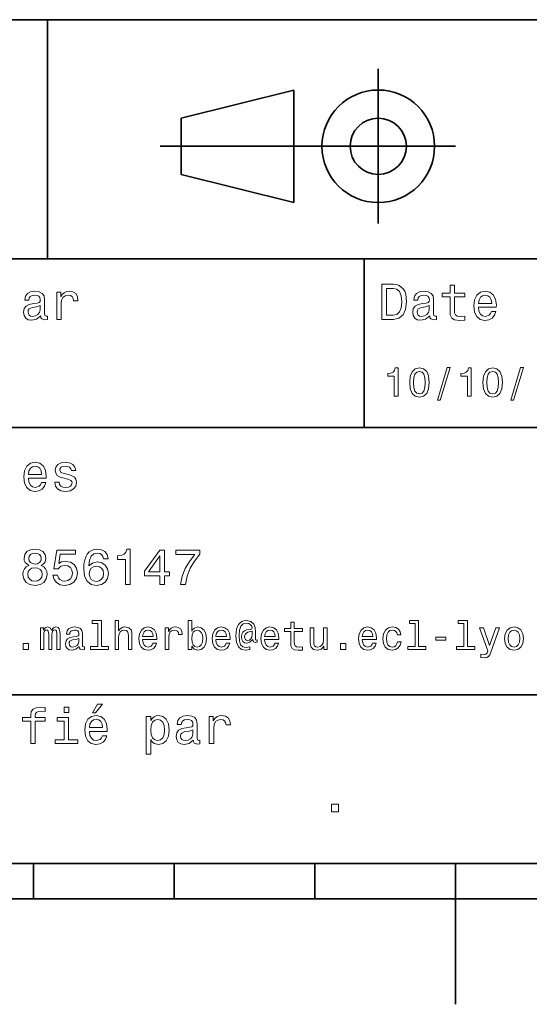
# Model space of a CAD drawing. Extents: x 0 to 296, y 0 to 210.
# Tile 3 of 8: x 118 to 154, y 0 to 70. Entities that reach past the tile are written whole.
import ezdxf

# ---------------------------------------------------------------- set-up
doc = ezdxf.new("R2010")
doc.units = 0

msp = doc.modelspace()

# ---------------------------------------------------------------- linework, layer by layer
at = {"color": 7, "lineweight": 35}
for p, q in [((97, 70), (287, 70)), ((127.5, 61), (148.5, 61)), ((97, 53), (162, 53)), ((97, 41), (162, 41)), ((97, 22), (162, 22)), ((10, 10), (287, 10)), ((97, 10), (287, 10)), ((98.5, 7.5), (198.5, 7.5))]:
    msp.add_line(p, q, dxfattribs=at)
at = {"color": 7, "lineweight": 35, "ltscale": 0.425}
msp.add_line((119.5, 53), (119.5, 70), dxfattribs=at)
at = {"color": 7, "lineweight": 35, "ltscale": 0.275}
msp.add_line((143, 55.5), (143, 66.5), dxfattribs=at)
at = {"color": 7, "lineweight": 35, "ltscale": 0.206155}
for p, q in [((129, 63), (137, 65)), ((137, 57), (129, 59))]:
    msp.add_line(p, q, dxfattribs=at)
at = {"color": 7, "lineweight": 35, "ltscale": 0.2}
msp.add_line((137, 65), (137, 57), dxfattribs=at)
at = {"color": 7, "lineweight": 35, "ltscale": 0.1}
msp.add_line((129, 59), (129, 63), dxfattribs=at)
at = {"color": 7, "lineweight": 35, "ltscale": 0.3}
msp.add_line((142, 41), (142, 53), dxfattribs=at)
at = {"color": 7, "lineweight": 35, "ltscale": 0.0625}
for p, q in [((118.5, 10), (118.5, 7.5)), ((128.5, 10), (128.5, 7.5)), ((138.5, 10), (138.5, 7.5))]:
    msp.add_line(p, q, dxfattribs=at)
at = {"color": 7, "lineweight": 35, "ltscale": 0.25}
msp.add_line((148.5, 10), (148.5, 0), dxfattribs=at)
at = {"color": 7, "lineweight": 13}
for points in [[(144.080688, 51.190563), (143.248566, 51.190563), (143.248566, 48.690563), (144.080688, 48.690563), (144.473343, 48.769814), (144.765137, 49.011169), (144.945251, 49.40382), (145.010086, 49.940563), (144.952454, 50.488113), (144.880402, 50.70425), (144.779541, 50.877163), (144.487747, 51.111313), (144.296829, 51.168949)], [(148.100861, 50.289986), (148.100861, 49.320965), (148.122482, 49.007565), (148.223343, 48.791428), (148.425079, 48.665348), (148.767288, 48.62212), (149.141937, 48.640129), (149.141937, 48.913906), (148.868149, 48.892292), (148.619598, 48.921112), (148.486313, 49.011169), (148.42868, 49.162464), (148.417862, 49.375), (148.417862, 50.289986), (149.141937, 50.289986), (149.141937, 50.560158), (148.417862, 50.560158), (148.417862, 51.125721), (148.100861, 51.125721), (148.100861, 50.560158), (147.553314, 50.560158), (147.553314, 50.289986)], [(119.005043, 48.942726), (119.005043, 48.931919), (119.023056, 48.809441), (119.077087, 48.722984), (119.304031, 48.654541), (119.480545, 48.683357), (119.480545, 48.928314), (119.4049, 48.917507), (119.304031, 48.96434), (119.286026, 49.108429), (119.286026, 50.109871), (119.242798, 50.365635), (119.116714, 50.54575), (118.896973, 50.65382), (118.587173, 50.693443), (118.284584, 50.650219), (118.061241, 50.52774), (117.920746, 50.336815), (117.873917, 50.084656), (117.873917, 50.063042), (118.158501, 50.063042), (118.183716, 50.21434), (118.26297, 50.322407), (118.392654, 50.387249), (118.57637, 50.412464), (118.752884, 50.394455), (118.878967, 50.34042), (118.954613, 50.246758), (118.979828, 50.117077), (118.965416, 49.965778), (118.907784, 49.890129), (118.763687, 49.854107), (118.493515, 49.825291), (118.183716, 49.760448), (117.963974, 49.645176), (117.834297, 49.465057), (117.79467, 49.19849), (117.830688, 48.960735), (117.942368, 48.784222), (118.122482, 48.67255), (118.37104, 48.632927), (118.706055, 48.708576)], [(120.143372, 48.690563), (120.460373, 48.690563), (120.460373, 49.796471), (120.492798, 50.063042), (120.590057, 50.253963), (120.748558, 50.369236), (120.961098, 50.408863), (121.119598, 50.383648), (121.238472, 50.3116), (121.310516, 50.189121), (121.335739, 50.023415), (121.656342, 50.023415), (121.613113, 50.315205), (121.49424, 50.524136), (121.296112, 50.650219), (121.02594, 50.693443), (120.842224, 50.664627), (120.683716, 50.592579), (120.543228, 50.4701), (120.431557, 50.304398), (120.431557, 50.625), (120.143372, 50.625)], [(144.055481, 50.891571), (144.329254, 50.837536), (144.516571, 50.671829), (144.628235, 50.376442), (144.664261, 49.940563), (144.624634, 49.519093), (144.51297, 49.223705), (144.322052, 49.047192), (144.055481, 48.989555), (143.583572, 48.989555), (143.583572, 50.891571)], [(146.656342, 48.942726), (146.656342, 48.931919), (146.674347, 48.809441), (146.728394, 48.722984), (146.955338, 48.654541), (147.131851, 48.683357), (147.131851, 48.928314), (147.056198, 48.917507), (146.955338, 48.96434), (146.937317, 49.108429), (146.937317, 50.109871), (146.894089, 50.365635), (146.768005, 50.54575), (146.548264, 50.65382), (146.23848, 50.693443), (145.935883, 50.650219), (145.71254, 50.52774), (145.572052, 50.336815), (145.525223, 50.084656), (145.525223, 50.063042), (145.809799, 50.063042), (145.835022, 50.21434), (145.914261, 50.322407), (146.043945, 50.387249), (146.227661, 50.412464), (146.404175, 50.394455), (146.530258, 50.34042), (146.605911, 50.246758), (146.631119, 50.117077), (146.616714, 49.965778), (146.559082, 49.890129), (146.414978, 49.854107), (146.144806, 49.825291), (145.835022, 49.760448), (145.61528, 49.645176), (145.485596, 49.465057), (145.445969, 49.19849), (145.481995, 48.960735), (145.593658, 48.784222), (145.773773, 48.67255), (146.022339, 48.632927), (146.357346, 48.708576)], [(150.121765, 49.565922), (151.389771, 49.565922), (151.393372, 49.713619), (151.335739, 50.127884), (151.177231, 50.437683), (150.925079, 50.625), (150.590057, 50.693443), (150.262253, 50.621399), (150.010086, 50.41967), (149.847977, 50.091862), (149.790344, 49.659584), (149.844376, 49.216499), (150.006485, 48.892292), (150.255051, 48.690563), (150.579254, 48.62212), (150.860229, 48.668949), (151.090775, 48.791428), (151.260086, 48.98595), (151.357346, 49.245319), (151.043945, 49.245319), (150.979111, 49.101227), (150.885452, 48.993156), (150.618881, 48.9067), (150.413544, 48.946327), (150.258652, 49.072407), (150.157776, 49.27774), (150.121765, 49.555115)], [(150.121765, 49.832493), (150.161377, 50.081055), (150.258652, 50.264771), (150.406342, 50.376442), (150.600861, 50.416069), (150.791794, 50.376442), (150.939484, 50.264771), (151.029541, 50.081055), (151.061966, 49.832493)], [(118.969025, 49.367798), (118.925797, 49.180477), (118.810516, 49.036385), (118.637611, 48.942726), (118.425072, 48.910305), (118.288185, 48.928314), (118.190926, 48.98595), (118.129684, 49.086815), (118.111671, 49.227306), (118.126083, 49.353386), (118.183716, 49.443443), (118.414268, 49.544312), (118.706055, 49.587536), (118.969025, 49.673992)], [(146.620316, 49.367798), (146.577087, 49.180477), (146.461823, 49.036385), (146.28891, 48.942726), (146.07637, 48.910305), (145.939484, 48.928314), (145.842224, 48.98595), (145.780975, 49.086815), (145.76297, 49.227306), (145.777374, 49.353386), (145.835022, 49.443443), (146.065567, 49.544312), (146.357346, 49.587536), (146.620316, 49.673992)], [(144.14122, 43.224785), (144.403458, 43.224785), (144.403458, 45.239193), (144.207504, 45.239193), (144.155624, 45.0634), (144.05188, 44.945248), (143.893372, 44.876083), (143.674362, 44.853027), (143.674362, 44.648415), (144.14122, 44.648415)], [(145.233429, 44.201729), (145.276657, 43.749279), (145.412109, 43.426514), (145.62825, 43.230549), (145.927963, 43.167149), (146.224792, 43.230549), (146.440933, 43.426514), (146.573486, 43.749279), (146.619598, 44.201729), (146.573486, 44.651299), (146.518738, 44.829971), (146.440933, 44.976948), (146.224792, 45.172913), (145.927963, 45.239193), (145.62825, 45.172913), (145.412109, 44.974064), (145.276657, 44.651299)], [(145.510086, 44.201729), (145.533142, 44.550434), (145.605194, 44.801155), (145.734879, 44.948128), (145.927963, 45), (146.118164, 44.948128), (146.247849, 44.801155), (146.319885, 44.550434), (146.342941, 44.201729), (146.319885, 43.850143), (146.247849, 43.599426), (146.118164, 43.45245), (145.927963, 43.403458), (145.734879, 43.45245), (145.605194, 43.599426), (145.533142, 43.850143)], [(147.213257, 42.956772), (147.412109, 42.956772), (148.109512, 45.279541), (147.907791, 45.279541)], [(149.345825, 43.224785), (149.608078, 43.224785), (149.608078, 45.239193), (149.412109, 45.239193), (149.360229, 45.0634), (149.256485, 44.945248), (149.097992, 44.876083), (148.878967, 44.853027), (148.878967, 44.648415), (149.345825, 44.648415)], [(150.438049, 44.201729), (150.481277, 43.749279), (150.616714, 43.426514), (150.832855, 43.230549), (151.132568, 43.167149), (151.429398, 43.230549), (151.645538, 43.426514), (151.778107, 43.749279), (151.824219, 44.201729), (151.778107, 44.651299), (151.723343, 44.829971), (151.645538, 44.976948), (151.429398, 45.172913), (151.132568, 45.239193), (150.832855, 45.172913), (150.616714, 44.974064), (150.481277, 44.651299)], [(150.714706, 44.201729), (150.737762, 44.550434), (150.809799, 44.801155), (150.939484, 44.948128), (151.132568, 45), (151.322769, 44.948128), (151.452454, 44.801155), (151.524506, 44.550434), (151.547562, 44.201729), (151.524506, 43.850143), (151.452454, 43.599426), (151.322769, 43.45245), (151.132568, 43.403458), (150.939484, 43.45245), (150.809799, 43.599426), (150.737762, 43.850143)], [(152.417877, 42.956772), (152.616714, 42.956772), (153.314133, 45.279541), (153.112396, 45.279541)], [(118.133286, 37.406338), (119.401299, 37.406338), (119.4049, 37.554035), (119.34726, 37.9683), (119.188766, 38.278099), (118.9366, 38.465416), (118.601585, 38.533859), (118.273773, 38.461815), (118.021614, 38.260086), (117.859512, 37.932278), (117.801872, 37.5), (117.855911, 37.056915), (118.018013, 36.732708), (118.266571, 36.530979), (118.590775, 36.462536), (118.871758, 36.509365), (119.10231, 36.631844), (119.271614, 36.826366), (119.368881, 37.085735), (119.055481, 37.085735), (118.990631, 36.941643), (118.896973, 36.833572), (118.630402, 36.747116), (118.425072, 36.786743), (118.270172, 36.912823), (118.169312, 37.118156), (118.133286, 37.395531)], [(120.971901, 37.658501), (120.66571, 37.730545), (120.438766, 37.8134), (120.363113, 37.982708), (120.384727, 38.101585), (120.460373, 38.188038), (120.582855, 38.242073), (120.759369, 38.263687), (120.92868, 38.242073), (121.061966, 38.177231), (121.148415, 38.079971), (121.184441, 37.950287), (121.49424, 37.950287), (121.49424, 37.957493), (121.440201, 38.191643), (121.292511, 38.375359), (121.061966, 38.490635), (120.759369, 38.533859), (120.453171, 38.490635), (120.229828, 38.371758), (120.08934, 38.195244), (120.046112, 37.971901), (120.078529, 37.755764), (120.179398, 37.604465), (120.3451, 37.496399), (120.586456, 37.42075), (120.939484, 37.334293), (121.155624, 37.244236), (121.213257, 37.172188), (121.234871, 37.064121), (121.202454, 36.930836), (121.115997, 36.829971), (120.97551, 36.765129), (120.788185, 36.743515), (120.590057, 36.765129), (120.445969, 36.840778), (120.348709, 36.963257), (120.309082, 37.132565), (120.002884, 37.132565), (120.053314, 36.844379), (120.201012, 36.635445), (120.435158, 36.509365), (120.759369, 36.462536), (121.097984, 36.509365), (121.346542, 36.635445), (121.497841, 36.837173), (121.551872, 37.100143), (121.512253, 37.327087), (121.400574, 37.481987), (121.216858, 37.582851)], [(118.133286, 37.672909), (118.172913, 37.921471), (118.270172, 38.105186), (118.41787, 38.216858), (118.612396, 38.256485), (118.803314, 38.216858), (118.951012, 38.105186), (119.041069, 37.921471), (119.073486, 37.672909)], [(118.1549, 31.197405), (117.971184, 31.09654), (117.8451, 30.956051), (117.765854, 30.779539), (117.740631, 30.567001), (117.798271, 30.246397), (117.963974, 29.997837), (118.234146, 29.839336), (118.601585, 29.778097), (118.965416, 29.839336), (119.235596, 29.997837), (119.401299, 30.246397), (119.46254, 30.567001), (119.433716, 30.779539), (119.35807, 30.956051), (119.228386, 31.09654), (119.048271, 31.197405), (119.192368, 31.283861), (119.293228, 31.402737), (119.354469, 31.546829), (119.376083, 31.723343), (119.318443, 31.979107), (119.167145, 32.184437), (118.922195, 32.317722), (118.601585, 32.368156), (118.277374, 32.317722), (118.032425, 32.184437), (117.877525, 31.979107), (117.823486, 31.723343), (117.841499, 31.546829), (117.90274, 31.402737)], [(119.876801, 30.502161), (119.956055, 30.206772), (120.132568, 29.976225), (120.391937, 29.832132), (120.723343, 29.778097), (121.087173, 29.842939), (121.371758, 30.019451), (121.551872, 30.300432), (121.620316, 30.660662), (121.559082, 30.995676), (121.386169, 31.258644), (121.115997, 31.427954), (120.766571, 31.489193), (120.496399, 31.445965), (120.287468, 31.327089), (120.388329, 32.000721), (121.483429, 32.000721), (121.483429, 32.296108), (120.146973, 32.296108), (119.948853, 30.970461), (120.23703, 30.970461), (120.445969, 31.139769), (120.71254, 31.201008), (120.943085, 31.161383), (121.119598, 31.046108), (121.23127, 30.869596), (121.270897, 30.642651), (121.23127, 30.415705), (121.115997, 30.239193), (120.939484, 30.127522), (120.71254, 30.087896), (120.521614, 30.113111), (120.373917, 30.195965), (120.265854, 30.325647), (120.211815, 30.502161)], [(123.803314, 31.676512), (123.734871, 31.9683), (123.57637, 32.184437), (123.331413, 32.321323), (123.014412, 32.368156), (122.80188, 32.342937), (122.618156, 32.274494), (122.456055, 32.162823), (122.319168, 32.004322), (122.211098, 31.806194), (122.131851, 31.56484), (122.081413, 31.280258), (122.067001, 30.959654), (122.124641, 30.448126), (122.301155, 30.077089), (122.585739, 29.853746), (122.974785, 29.778097), (123.324211, 29.842939), (123.590782, 30.012247), (123.763687, 30.278818), (123.824928, 30.617435), (123.763687, 30.959654), (123.597984, 31.222622), (123.342224, 31.388329), (123.025223, 31.445965), (122.682999, 31.373919), (122.427238, 31.168587), (122.48127, 31.56484), (122.596542, 31.849422), (122.773056, 32.01873), (123.018013, 32.076366), (123.198128, 32.04755), (123.335014, 31.971901), (123.425072, 31.845821), (123.471909, 31.676512)], [(125.042511, 29.850143), (125.370316, 29.850143), (125.370316, 32.368156), (125.125366, 32.368156), (125.060524, 32.148415), (124.93084, 32.000721), (124.732712, 31.914265), (124.458939, 31.885447), (124.458939, 31.629683), (125.042511, 31.629683)], [(127.474068, 29.850143), (127.798279, 29.850143), (127.798279, 30.46974), (128.154907, 30.46974), (128.154907, 30.757925), (127.798279, 30.757925), (127.798279, 32.296108), (127.470467, 32.296108), (126.375366, 30.786743), (126.375366, 30.46974), (127.474068, 30.46974)], [(128.943817, 29.850143), (129.307648, 29.850143), (129.426514, 30.444523), (129.635452, 30.999279), (129.930847, 31.514408), (130.316284, 31.997118), (130.316284, 32.296108), (128.601593, 32.296108), (128.601593, 31.9683), (129.970459, 31.9683), (129.574219, 31.481987), (129.275223, 30.974062), (129.066284, 30.433718)], [(118.16571, 31.694523), (118.194527, 31.853025), (118.280983, 31.975504), (118.41787, 32.051151), (118.601585, 32.079971), (118.7817, 32.051151), (118.918587, 31.975504), (119.005043, 31.853025), (119.03746, 31.694523), (119.005043, 31.532419), (118.918587, 31.40634), (118.7817, 31.323486), (118.601585, 31.298271), (118.41787, 31.327089), (118.280983, 31.40634), (118.194527, 31.532419)], [(126.677956, 30.757925), (127.474068, 31.878241), (127.474068, 30.757925)], [(118.086456, 30.574207), (118.118881, 30.765129), (118.223343, 30.909222), (118.385452, 31.002882), (118.601585, 31.035301), (118.814117, 31.002882), (118.976227, 30.909222), (119.080688, 30.765129), (119.116714, 30.574207), (119.080688, 30.368876), (118.976227, 30.213976), (118.814117, 30.113111), (118.601585, 30.08069), (118.385452, 30.113111), (118.223343, 30.213976), (118.118881, 30.368876)], [(123.47551, 30.613832), (123.435883, 30.386887), (123.335014, 30.213976), (123.172913, 30.098703), (122.971184, 30.062679), (122.758652, 30.098703), (122.596542, 30.210375), (122.492081, 30.383286), (122.459656, 30.610229), (122.495682, 30.833572), (122.596542, 31.002882), (122.762253, 31.11095), (122.985596, 31.150576), (123.180115, 31.11095), (123.335014, 31.006483), (123.435883, 30.837175)], [(118.988472, 25.224785), (119.221901, 25.224785), (119.221901, 26.259367), (119.236313, 26.414986), (119.279541, 26.527378), (119.345825, 26.59366), (119.432274, 26.619598), (119.501442, 26.596542), (119.547546, 26.538906), (119.570602, 26.440924), (119.579254, 26.311241), (119.579254, 25.224785), (119.798271, 25.224785), (119.798271, 26.259367), (119.812683, 26.412106), (119.855911, 26.524496), (119.925072, 26.59366), (120.011528, 26.619598), (120.080688, 26.596542), (120.126801, 26.538906), (120.155617, 26.311241), (120.155617, 25.224785), (120.389046, 25.224785), (120.389046, 26.293949), (120.374641, 26.515852), (120.328529, 26.685881), (120.236313, 26.789627), (120.086456, 26.827091), (119.91066, 26.769453), (119.775215, 26.602306), (119.668587, 26.766571), (119.489914, 26.827091), (119.325645, 26.769453), (119.213257, 26.60807), (119.213257, 26.772335), (118.988472, 26.772335)], [(121.743515, 25.426514), (121.743515, 25.417868), (121.757927, 25.319885), (121.801155, 25.250721), (121.982712, 25.195967), (122.123917, 25.219021), (122.123917, 25.414986), (122.0634, 25.406342), (121.982712, 25.443806), (121.9683, 25.559078), (121.9683, 26.360231), (121.933716, 26.564842), (121.832855, 26.708935), (121.657059, 26.795389), (121.409225, 26.827091), (121.167145, 26.792507), (120.988472, 26.694525), (120.876083, 26.541788), (120.838615, 26.340059), (120.838615, 26.322767), (121.066284, 26.322767), (121.086456, 26.443806), (121.149857, 26.53026), (121.253601, 26.582134), (121.400574, 26.602306), (121.541786, 26.587896), (121.642654, 26.54467), (121.703171, 26.469742), (121.723343, 26.365995), (121.711815, 26.244957), (121.66571, 26.184439), (121.55043, 26.155621), (121.33429, 26.132566), (121.086456, 26.080692), (120.91066, 25.988474), (120.806915, 25.844381), (120.775215, 25.631124), (120.804031, 25.440924), (120.893372, 25.299713), (121.03746, 25.210375), (121.236313, 25.178675), (121.504318, 25.239195)], [(123.0634, 27.080692), (123.0634, 25.438042), (122.541786, 25.438042), (122.541786, 25.224785), (123.835739, 25.224785), (123.835739, 25.438042), (123.317001, 25.438042), (123.317001, 27.293949), (122.66571, 27.293949), (122.66571, 27.080692)], [(124.293945, 25.224785), (124.547554, 25.224785), (124.547554, 26.118156), (124.573486, 26.322767), (124.657059, 26.472624), (124.786743, 26.564842), (124.959656, 26.599424), (125.097984, 26.570606), (125.184441, 26.492796), (125.227669, 26.363113), (125.242081, 26.190203), (125.242081, 25.224785), (125.495682, 25.224785), (125.495682, 26.242077), (125.484154, 26.446688), (125.432281, 26.616716), (125.262253, 26.772335), (124.997116, 26.827091), (124.853027, 26.806917), (124.729111, 26.752163), (124.625366, 26.665707), (124.547554, 26.547552), (124.547554, 27.293949), (124.293945, 27.293949)], [(126.250725, 25.925074), (127.265129, 25.925074), (127.268013, 26.043228), (127.221909, 26.374641), (127.0951, 26.622478), (126.893372, 26.772335), (126.625366, 26.827091), (126.363113, 26.769453), (126.161385, 26.60807), (126.0317, 26.345821), (125.985596, 26), (126.028824, 25.645535), (126.158501, 25.386168), (126.357353, 25.224785), (126.616714, 25.170031), (126.841499, 25.207495), (127.02594, 25.305477), (127.161385, 25.461096), (127.239197, 25.668589), (126.988472, 25.668589), (126.9366, 25.553314), (126.861671, 25.46686), (126.648415, 25.397696), (126.484154, 25.429396), (126.360229, 25.53026), (126.279541, 25.694525), (126.250725, 25.916428)], [(126.250725, 26.138329), (126.282425, 26.337177), (126.360229, 26.48415), (126.478386, 26.573488), (126.63401, 26.605188), (126.786743, 26.573488), (126.9049, 26.48415), (126.976944, 26.337177), (127.002884, 26.138329)], [(127.858795, 25.224785), (128.112396, 25.224785), (128.112396, 26.10951), (128.138336, 26.322767), (128.216141, 26.475506), (128.342941, 26.567724), (128.51297, 26.599424), (128.639771, 26.579252), (128.734879, 26.521614), (128.792511, 26.423632), (128.812683, 26.291067), (129.069168, 26.291067), (129.034576, 26.524496), (128.939484, 26.691643), (128.780975, 26.792507), (128.56485, 26.827091), (128.417877, 26.804035), (128.291077, 26.746399), (128.17868, 26.648417), (128.08934, 26.515852), (128.08934, 26.772335), (127.858795, 26.772335)], [(129.737762, 25.463978), (129.925079, 25.242075), (130.181564, 25.170031), (130.42363, 25.224785), (130.616714, 25.38905), (130.737762, 25.651299), (130.783859, 26), (130.737762, 26.348703), (130.613831, 26.60807), (130.42363, 26.769453), (130.181564, 26.827091), (129.927963, 26.752163), (129.824219, 26.659943), (129.737762, 26.536024), (129.737762, 27.293949), (129.484161, 27.293949), (129.484161, 25.224785), (129.737762, 25.224785)], [(131.455338, 25.925074), (132.469742, 25.925074), (132.472626, 26.043228), (132.426514, 26.374641), (132.299713, 26.622478), (132.097992, 26.772335), (131.829971, 26.827091), (131.567719, 26.769453), (131.365997, 26.60807), (131.236313, 26.345821), (131.190201, 26), (131.233429, 25.645535), (131.363113, 25.386168), (131.561966, 25.224785), (131.821335, 25.170031), (132.046112, 25.207495), (132.23056, 25.305477), (132.365997, 25.461096), (132.443817, 25.668589), (132.193085, 25.668589), (132.141205, 25.553314), (132.066284, 25.46686), (131.853027, 25.397696), (131.688766, 25.429396), (131.56485, 25.53026), (131.484161, 25.694525), (131.455338, 25.916428)], [(131.455338, 26.138329), (131.48703, 26.337177), (131.56485, 26.48415), (131.682999, 26.573488), (131.838623, 26.605188), (131.991364, 26.573488), (132.109512, 26.48415), (132.181564, 26.337177), (132.207489, 26.138329)], [(134.383286, 25.734871), (134.383286, 25.902018), (134.337189, 25.893373), (134.282425, 25.913546), (134.265137, 25.974064), (134.265137, 26.446688), (134.242081, 26.780981), (134.149857, 27.02882), (133.933716, 27.213257), (133.631134, 27.279539), (133.455338, 27.262249), (133.305481, 27.210375), (133.175797, 27.12392), (133.072052, 27.002882), (132.991364, 26.850145), (132.933716, 26.662825), (132.899139, 26.438042), (132.887604, 26.184439), (132.927963, 25.737753), (133.057648, 25.42075), (133.273773, 25.230549), (133.582138, 25.170031), (133.864563, 25.216139), (133.864563, 25.406342), (133.616714, 25.360231), (133.377533, 25.409224), (133.219025, 25.567724), (133.132568, 25.835735), (133.106628, 26.224785), (133.135452, 26.605188), (133.233429, 26.876081), (133.391937, 27.040346), (133.622482, 27.095102), (133.798279, 27.063402), (133.927963, 26.988474), (134.008652, 26.876081), (134.037476, 26.746399), (134.005768, 26.682999), (133.919312, 26.654179), (133.636887, 26.610952), (133.481277, 26.547552), (133.368881, 26.449568), (133.302597, 26.314121), (133.282425, 26.135448), (133.308365, 25.942364), (133.380402, 25.798271), (133.498566, 25.708935), (133.654175, 25.680117), (133.881851, 25.740635), (134.074936, 25.930836), (134.074936, 25.913546), (134.121033, 25.760807), (134.279541, 25.714699)], [(134.925079, 25.925074), (135.939484, 25.925074), (135.942368, 26.043228), (135.896255, 26.374641), (135.769455, 26.622478), (135.567734, 26.772335), (135.299713, 26.827091), (135.037476, 26.769453), (134.835739, 26.60807), (134.706055, 26.345821), (134.659943, 26), (134.703171, 25.645535), (134.832855, 25.386168), (135.031708, 25.224785), (135.291077, 25.170031), (135.515854, 25.207495), (135.700287, 25.305477), (135.835739, 25.461096), (135.913544, 25.668589), (135.662827, 25.668589), (135.610962, 25.553314), (135.536026, 25.46686), (135.322769, 25.397696), (135.158508, 25.429396), (135.034592, 25.53026), (134.953888, 25.694525), (134.925079, 25.916428)], [(134.925079, 26.138329), (134.956772, 26.337177), (135.034592, 26.48415), (135.15274, 26.573488), (135.308365, 26.605188), (135.461105, 26.573488), (135.579254, 26.48415), (135.651306, 26.337177), (135.677246, 26.138329)], [(136.778107, 26.504324), (136.778107, 25.729107), (136.795395, 25.478388), (136.876083, 25.305477), (137.037476, 25.204613), (137.311249, 25.170031), (137.610962, 25.184439), (137.610962, 25.40346), (137.391937, 25.386168), (137.193085, 25.409224), (137.086456, 25.48127), (137.040344, 25.602306), (137.031708, 25.772335), (137.031708, 26.504324), (137.610962, 26.504324), (137.610962, 26.720463), (137.031708, 26.720463), (137.031708, 27.172913), (136.778107, 27.172913), (136.778107, 26.720463), (136.340057, 26.720463), (136.340057, 26.504324)], [(139.365997, 26.772335), (139.112396, 26.772335), (139.112396, 25.878963), (139.083588, 25.671471), (139, 25.521614), (138.870331, 25.429396), (138.700287, 25.400578), (138.56485, 25.423632), (138.478394, 25.492796), (138.429398, 25.610952), (138.417877, 25.778099), (138.417877, 26.772335), (138.164276, 26.772335), (138.164276, 25.755045), (138.172913, 25.550434), (138.227676, 25.380404), (138.394821, 25.224785), (138.662827, 25.170031), (138.806915, 25.190203), (138.930847, 25.242075), (139.037476, 25.331413), (139.123932, 25.461096), (139.123932, 25.224785), (139.365997, 25.224785)], [(141.864563, 25.925074), (142.878967, 25.925074), (142.881851, 26.043228), (142.835739, 26.374641), (142.708939, 26.622478), (142.507217, 26.772335), (142.239197, 26.827091), (141.976959, 26.769453), (141.775223, 26.60807), (141.645538, 26.345821), (141.599426, 26), (141.642654, 25.645535), (141.772339, 25.386168), (141.971191, 25.224785), (142.23056, 25.170031), (142.455338, 25.207495), (142.639771, 25.305477), (142.775223, 25.461096), (142.853027, 25.668589), (142.60231, 25.668589), (142.550446, 25.553314), (142.47551, 25.46686), (142.262253, 25.397696), (142.097992, 25.429396), (141.974075, 25.53026), (141.893372, 25.694525), (141.864563, 25.916428)], [(141.864563, 26.138329), (141.896255, 26.337177), (141.974075, 26.48415), (142.092224, 26.573488), (142.247849, 26.605188), (142.400589, 26.573488), (142.518738, 26.48415), (142.59079, 26.337177), (142.61673, 26.138329)], [(144.363129, 26.259367), (144.613846, 26.259367), (144.561966, 26.489914), (144.438049, 26.671471), (144.244965, 26.783863), (143.994247, 26.827091), (143.71759, 26.769453), (143.507217, 26.60807), (143.374649, 26.345821), (143.328537, 25.994238), (143.371765, 25.645535), (143.50145, 25.386168), (143.706055, 25.224785), (143.985596, 25.170031), (144.233429, 25.213257), (144.426514, 25.334295), (144.559082, 25.524496), (144.61673, 25.778099), (144.374649, 25.778099), (144.331421, 25.616716), (144.250732, 25.495678), (144.135452, 25.42075), (143.994247, 25.397696), (143.818451, 25.43516), (143.69165, 25.550434), (143.613846, 25.737753), (143.587906, 26.002882), (143.613846, 26.262249), (143.694534, 26.449568), (143.824219, 26.564842), (143.994247, 26.605188), (144.144104, 26.579252), (144.2565, 26.51297), (144.331421, 26.40346)], [(145.61673, 27.080692), (145.61673, 25.438042), (145.095108, 25.438042), (145.095108, 25.224785), (146.389053, 25.224785), (146.389053, 25.438042), (145.870331, 25.438042), (145.870331, 27.293949), (145.219025, 27.293949), (145.219025, 27.080692)], [(149.086456, 27.080692), (149.086456, 25.438042), (148.56485, 25.438042), (148.56485, 25.224785), (149.858795, 25.224785), (149.858795, 25.438042), (149.340073, 25.438042), (149.340073, 27.293949), (148.688766, 27.293949), (148.688766, 27.080692)], [(151.357361, 26.772335), (150.913559, 25.49856), (150.478394, 26.772335), (150.201736, 26.772335), (150.789642, 25.13833), (150.737762, 24.994238), (150.657074, 24.896255), (150.521622, 24.864553), (150.288193, 24.893373), (150.288193, 24.648417), (150.533142, 24.62536), (150.708939, 24.648417), (150.832855, 24.720463), (150.922195, 24.844381), (151.000015, 25.025938), (151.62825, 26.772335)], [(151.976959, 25.99712), (152.023071, 25.645535), (152.15564, 25.386168), (152.365997, 25.224785), (152.648422, 25.170031), (152.927963, 25.224785), (153.138336, 25.383286), (153.270905, 25.642653), (153.319901, 25.99712), (153.270905, 26.348703), (153.138336, 26.610952), (152.927963, 26.769453), (152.648422, 26.827091), (152.365997, 26.769453), (152.15564, 26.60807), (152.023071, 26.348703)], [(152.236328, 26), (152.262268, 26.259367), (152.342957, 26.446688), (152.472626, 26.56196), (152.648422, 26.602306), (152.821335, 26.56196), (152.951019, 26.449568), (153.031708, 26.259367), (153.060532, 26), (153.031708, 25.737753), (152.951019, 25.547552), (152.821335, 25.432278), (152.648422, 25.394814), (152.472626, 25.432278), (152.342957, 25.547552), (152.262268, 25.737753)], [(121.714699, 25.766571), (121.680115, 25.616716), (121.587898, 25.501442), (121.44957, 25.426514), (121.279541, 25.400578), (121.170029, 25.414986), (121.092216, 25.461096), (121.043228, 25.541788), (121.028816, 25.654181), (121.040344, 25.755045), (121.086456, 25.827091), (121.270889, 25.907782), (121.504318, 25.942364), (121.714699, 26.011528)], [(130.524506, 26), (130.495682, 25.740635), (130.417877, 25.550434), (130.293945, 25.43516), (130.138336, 25.397696), (129.968307, 25.43516), (129.844391, 25.550434), (129.766571, 25.737753), (129.740631, 26), (129.766571, 26.259367), (129.844391, 26.446688), (129.968307, 26.559078), (130.138336, 26.599424), (130.293945, 26.559078), (130.417877, 26.443806), (130.495682, 26.256485)], [(134.048996, 26.279539), (134.020172, 26.100866), (133.948135, 25.974064), (133.838623, 25.896255), (133.708939, 25.873199), (133.619598, 25.887609), (133.556198, 25.939482), (133.515854, 26.025938), (133.504333, 26.146975), (133.553314, 26.345821), (133.720459, 26.449568), (134.048996, 26.53026)], [(147.095108, 25.884727), (147.792511, 25.884727), (147.792511, 26.112392), (147.095108, 26.112392)], [(117.752159, 25.224785), (118.149857, 25.224785), (118.149857, 25.654181), (117.752159, 25.654181)], [(140.305481, 25.224785), (140.703186, 25.224785), (140.703186, 25.654181), (140.305481, 25.654181)], [(118.295387, 20.130404), (118.295387, 18.530979), (118.612396, 18.530979), (118.612396, 20.130404), (119.332855, 20.130404), (119.332855, 20.400576), (118.612396, 20.400576), (118.612396, 20.519451), (118.637611, 20.663544), (118.720459, 20.760807), (118.860954, 20.818443), (119.062683, 20.840057), (119.332855, 20.825647), (119.332855, 21.099422), (118.990631, 21.117435), (118.680832, 21.085014), (118.464699, 20.987751), (118.335014, 20.818443), (118.295387, 20.577089), (118.295387, 20.400576), (117.715424, 20.400576), (117.715424, 20.130404)], [(121.004326, 21.117435), (120.669312, 21.117435), (120.669312, 20.757204), (121.004326, 20.757204)], [(122.690201, 20.728386), (122.90274, 20.728386), (123.403458, 21.340778), (123.05043, 21.340778)], [(120.993515, 18.79755), (120.993515, 20.400576), (120.179398, 20.400576), (120.179398, 20.130404), (120.676514, 20.130404), (120.676514, 18.79755), (120.028099, 18.79755), (120.028099, 18.530979), (121.649139, 18.530979), (121.649139, 18.79755)], [(122.470459, 19.40634), (123.73848, 19.40634), (123.742081, 19.554033), (123.684441, 19.9683), (123.52594, 20.278097), (123.273773, 20.465418), (122.938766, 20.533861), (122.610954, 20.461815), (122.358795, 20.260086), (122.196686, 19.932276), (122.139053, 19.5), (122.193085, 19.056915), (122.355194, 18.732708), (122.603745, 18.530979), (122.927956, 18.462536), (123.208939, 18.509365), (123.439484, 18.631844), (123.608795, 18.826368), (123.706055, 19.085733), (123.392654, 19.085733), (123.327812, 18.941643), (123.234154, 18.833572), (122.967583, 18.747118), (122.762253, 18.786743), (122.607353, 18.912823), (122.506485, 19.118155), (122.470459, 19.395533)], [(126.829254, 20.166426), (126.829254, 20.465418), (126.512253, 20.465418), (126.512253, 17.7817), (126.829254, 17.7817), (126.829254, 18.826368), (126.940926, 18.657061), (127.067009, 18.545389), (127.38401, 18.462536), (127.6866, 18.530979), (127.924355, 18.736311), (128.079254, 19.060518), (128.136887, 19.5), (128.079254, 19.935879), (127.924355, 20.260086), (127.6866, 20.461815), (127.38401, 20.533861), (127.211098, 20.512247), (127.0634, 20.443804), (126.937325, 20.328529)], [(129.847992, 18.78314), (129.847992, 18.772333), (129.865997, 18.649855), (129.920029, 18.5634), (130.146973, 18.494957), (130.323486, 18.523775), (130.323486, 18.768732), (130.247849, 18.757925), (130.146973, 18.804754), (130.128967, 18.948847), (130.128967, 19.950287), (130.085739, 20.206051), (129.959656, 20.386166), (129.739914, 20.494236), (129.430115, 20.533861), (129.127533, 20.490633), (128.904175, 20.368155), (128.763687, 20.177233), (128.716858, 19.925072), (128.716858, 19.903458), (129.00145, 19.903458), (129.026657, 20.054754), (129.105911, 20.162823), (129.235596, 20.227665), (129.419312, 20.252882), (129.595825, 20.234869), (129.721909, 20.180836), (129.797562, 20.087175), (129.822769, 19.957493), (129.808365, 19.806194), (129.750732, 19.730547), (129.606628, 19.694523), (129.336456, 19.665705), (129.026657, 19.600864), (128.806915, 19.48559), (128.677246, 19.305475), (128.637619, 19.038904), (128.67363, 18.801151), (128.785309, 18.62464), (128.965424, 18.512968), (129.213989, 18.473343), (129.548996, 18.54899)], [(130.986313, 18.530979), (131.303314, 18.530979), (131.303314, 19.636887), (131.335739, 19.903458), (131.432999, 20.094379), (131.591507, 20.209654), (131.804047, 20.249279), (131.96254, 20.224062), (132.081421, 20.152016), (132.153473, 20.029537), (132.17868, 19.863832), (132.499283, 19.863832), (132.456055, 20.155619), (132.337189, 20.364553), (132.139053, 20.490633), (131.868881, 20.533861), (131.685165, 20.505043), (131.526657, 20.432997), (131.386169, 20.310518), (131.274506, 20.144812), (131.274506, 20.465418), (130.986313, 20.465418)], [(122.470459, 19.672911), (122.510086, 19.921469), (122.607353, 20.105186), (122.755043, 20.216858), (122.94957, 20.256483), (123.140488, 20.216858), (123.288185, 20.105186), (123.378242, 19.921469), (123.410667, 19.672911)], [(127.329971, 18.747118), (127.117439, 18.793947), (126.96254, 18.93804), (126.86528, 19.17219), (126.832855, 19.5), (126.86528, 19.824207), (126.96254, 20.058357), (127.117439, 20.198847), (127.329971, 20.249279), (127.524498, 20.198847), (127.679398, 20.054754), (127.776657, 19.820604), (127.812683, 19.5), (127.776657, 19.175793), (127.679398, 18.93804), (127.524498, 18.793947)], [(129.811966, 19.208212), (129.768738, 19.020893), (129.653458, 18.876801), (129.48056, 18.78314), (129.268021, 18.750719), (129.131134, 18.768732), (129.033875, 18.826368), (128.972626, 18.927233), (128.95462, 19.067722), (128.969025, 19.193804), (129.026657, 19.283861), (129.257202, 19.384726), (129.548996, 19.427954), (129.811966, 19.514408)], [(139.667145, 13.690562), (140.164261, 13.690562), (140.164261, 14.227305), (139.667145, 14.227305)]]:
    msp.add_lwpolyline(points, close=True, dxfattribs=at)
at = {"color": 7, "lineweight": 35}
for radius in [4, 2]:
    msp.add_circle((143, 61), radius, dxfattribs=at)

doc.saveas('drawing.dxf')
